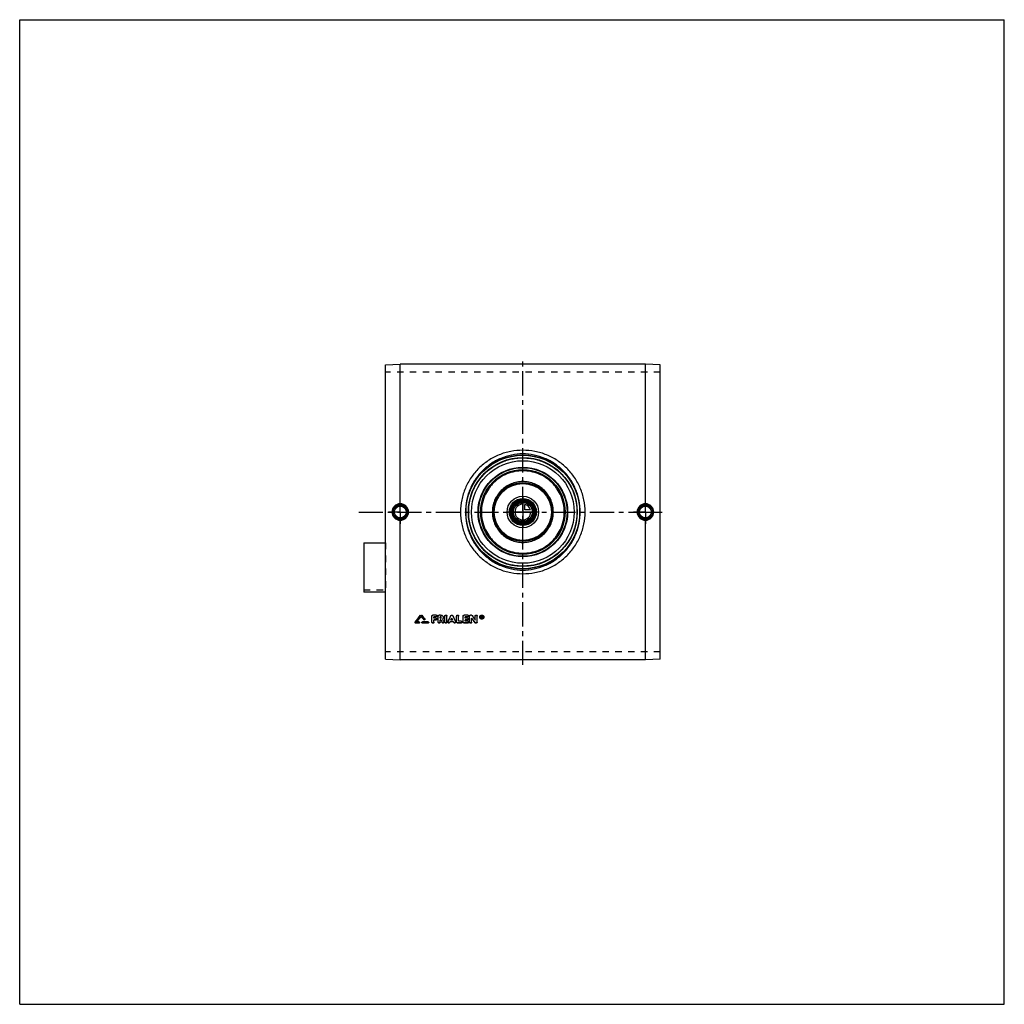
# Model space of a CAD drawing. Header units: millimetres. Extents: x 0 to 1000, y 0 to 1000.
import ezdxf

# ---------------------------------------------------------------- set-up
doc = ezdxf.new("R2010")
doc.units = ezdxf.units.MM
doc.header["$LTSCALE"] = 65.185185
doc.linetypes.add('CENTER', pattern=[0.6, 0.375, -0.075, 0.075, -0.075])
doc.linetypes.add('HIDDEN', pattern=[0.2, 0.1, -0.1])
doc.layers.get('0').update_dxf_attribs({"linetype": 'CONTINUOUS'})
for name, color, linetype in [('ACHSEN_S', 7, 'CONTINUOUS'), ('FASEN', 7, 'CONTINUOUS'), ('KOERPER', 7, 'CONTINUOUS'), ('KONST.EL_MIT_GEO', 7, 'CONTINUOUS'), ('KURVEN', 7, 'CONTINUOUS')]:
    doc.layers.add(name, color=color, linetype=linetype)

msp = doc.modelspace()

# ---------------------------------------------------------------- linework, layer by layer
at = {"color": 7, "linetype": 'Continuous'}
for p, q in [((0, 0), (0, 1000)), ((0, 1000), (1000, 1000)), ((1000, 0), (1000, 1000)), ((0, 0), (1000, 0))]:
    msp.add_line(p, q, dxfattribs=at)
at = {"layer": 'ACHSEN_S', "color": 2, "linetype": 'CENTER'}
for p, q in [((511, 344.7), (511, 655.3)), ((344.5, 500), (655.5, 500))]:
    msp.add_line(p, q, dxfattribs=at)
at = {"layer": 'FASEN', "color": 7, "linetype": 'Continuous'}
for p, q in [((371.5, 649.5), (386.5, 650.3)), ((635.5, 650.3), (386.5, 650.3)), ((650.5, 649.5), (635.5, 650.3)), ((371.5, 350.5), (371.5, 649.5)), ((650.5, 350.5), (650.5, 649.5)), ((371.5, 350.5), (386.5, 349.7)), ((650.5, 350.5), (635.5, 349.7)), ((635.5, 349.7), (386.5, 349.7))]:
    msp.add_line(p, q, dxfattribs=at)
for radius in [55, 52.1]:
    msp.add_circle((511, 500), radius, dxfattribs=at)
at = {"layer": 'KOERPER', "color": 8, "linetype": 'HIDDEN'}
for p, q in [((650.5, 642.1), (371.5, 642.1)), ((349.5, 421.1), (371.5, 421.1)), ((371.5, 418.6), (371.5, 421.1)), ((650.5, 357.9), (371.5, 357.9))]:
    msp.add_line(p, q, dxfattribs=at)
at = {"layer": 'KOERPER', "color": 2, "linetype": 'CENTER'}
for p, q in [((386.5, 500), (386.5, 512)), ((635.5, 500), (635.5, 512)), ((386.5, 500), (374.5, 500)), ((386.5, 500), (386.5, 488)), ((386.5, 500), (398.5, 500)), ((635.5, 500), (623.5, 500)), ((635.5, 500), (647.5, 500)), ((635.5, 500), (635.5, 488))]:
    msp.add_line(p, q, dxfattribs=at)
at = {"layer": 'KOERPER', "color": 7, "linetype": 'Continuous'}
msp.add_line((371.5, 418.6), (349.5, 418.6), dxfattribs=at)
msp.add_circle((511, 500), 11.7, dxfattribs=at)
at = {"layer": 'KONST.EL_MIT_GEO', "color": 7, "linetype": 'Continuous'}
for p, q in [((386.5, 508.4), (386.5, 650.3)), ((635.5, 508.4), (635.5, 650.3)), ((386.5, 349.7), (386.5, 491.6)), ((635.5, 349.7), (635.5, 491.6)), ((349.5, 468.7), (349.5, 418.6)), ((349.5, 468.7), (371.5, 468.7)), ((407.3, 395.1), (407.3, 395)), ((408.2, 395.1), (408.2, 395)), ((411.4, 391.2), (411.4, 391.1)), ((418.7, 388.1), (418.7, 394.3)), ((423, 395.3), (419.7, 395.3)), ((419.7, 395.3), (419.7, 395.2)), ((423, 395.2), (419.7, 395.2)), ((423, 393.4), (420.7, 393.4)), ((420.7, 392.1), (420.7, 393.4)), ((422.7, 392.2), (420.7, 392.2)), ((422.7, 392.1), (420.7, 392.1)), ((422.7, 390.3), (420.7, 390.3)), ((420.7, 388.1), (420.7, 390.3)), ((422.7, 392.2), (422.7, 392.1)), ((423, 395.3), (423, 395.2)), ((425, 388.1), (425, 394.3)), ((427.5, 395.3), (426, 395.3)), ((426, 395.3), (426, 395.2)), ((427.5, 395.2), (426, 395.2)), ((427.5, 393.4), (427, 393.4)), ((427, 392.1), (427, 393.4)), ((427.5, 392.2), (427, 392.2)), ((427.5, 392.1), (427, 392.1)), ((427.7, 390.3), (427, 390.3)), ((427, 388.1), (427, 390.3)), ((427.5, 395.3), (427.5, 395.2)), ((427.5, 392.2), (427.5, 392.1)), ((431.9, 388.1), (431.9, 394.3)), ((433.9, 388.1), (433.9, 394.3)), ((437.9, 394.8), (437.9, 394.7)), ((439.7, 390.3), (438, 390.3)), ((439.6, 390.4), (438.1, 390.4)), ((439.8, 394.8), (439.8, 394.7)), ((443.8, 388.1), (443.8, 394.3)), ((445.8, 389), (445.8, 394.3)), ((450.4, 388.1), (450.4, 394.3)), ((455.1, 395.3), (451.4, 395.3)), ((451.4, 395.3), (451.4, 395.2)), ((455.1, 395.2), (451.4, 395.2)), ((455.1, 393.4), (452.4, 393.4)), ((452.4, 392.1), (452.4, 393.4)), ((454.7, 392.2), (452.4, 392.2)), ((454.7, 392.1), (452.4, 392.1)), ((454.7, 390.3), (452.4, 390.3)), ((452.4, 389), (452.4, 390.3)), ((454.7, 392.2), (454.7, 392.1)), ((455.1, 395.3), (455.1, 395.2)), ((457, 388.1), (457, 394.3)), ((458.7, 395.3), (458, 395.3)), ((458, 395.3), (458, 395.2)), ((458.7, 395.2), (458, 395.2)), ((458.7, 395.3), (458.7, 395.2)), ((459, 388.1), (459, 392.1)), ((459.5, 394.9), (459.5, 394.8)), ((462.6, 390.3), (462.6, 394.3)), ((464.6, 388.1), (464.6, 394.3)), ((469.3, 394.4), (468.9, 394.4)), ((468.9, 392.2), (468.9, 394.4)), ((469.3, 394.3), (468.9, 394.3)), ((469.2, 392.2), (468.9, 392.2)), ((469.3, 394), (469.2, 394)), ((469.2, 393.4), (469.2, 394)), ((469.3, 393.5), (469.2, 393.5)), ((469.3, 393.4), (469.2, 393.4)), ((469.3, 393.1), (469.2, 393.1)), ((469.2, 392.2), (469.2, 393.1)), ((469.3, 394.4), (469.3, 394.3)), ((469.3, 393.5), (469.3, 393.4)), ((469.5, 393.6), (469.5, 393.8)), ((469.8, 392.2), (469.5, 392.2)), ((469.8, 392.3), (469.6, 393.2)), ((469.8, 393.6), (469.8, 393.8)), ((469.8, 392.3), (469.8, 392.2)), ((401.6, 388.2), (401.6, 388)), ((405.5, 387.2), (402.1, 387.2)), ((405.5, 388.2), (403.2, 388.2)), ((405.5, 388.4), (403.3, 388.4)), ((405.5, 388.4), (405.5, 388.2)), ((414.8, 388.4), (409, 388.4)), ((409, 388.4), (409, 388.2)), ((414.8, 388.2), (409, 388.2)), ((414.8, 387.2), (409, 387.2)), ((414.8, 388.4), (414.8, 388.2)), ((430.8, 388.6), (430.8, 388.5)), ((434.9, 388.6), (434.9, 388.5)), ((440.6, 388.5), (437.1, 388.5)), ((442.8, 388.6), (442.8, 388.5)), ((448.5, 387.2), (444.8, 387.2)), ((448.5, 389.1), (445.8, 389.1)), ((448.5, 389), (445.8, 389)), ((448.5, 389.1), (448.5, 389)), ((455.1, 387.2), (451.4, 387.2)), ((455.1, 389.1), (452.4, 389.1)), ((455.1, 389), (452.4, 389)), ((455.1, 389.1), (455.1, 389)), ((463.6, 387.2), (463, 387.2))]:
    msp.add_line(p, q, dxfattribs=at)
at = {"layer": 'KONST.EL_MIT_GEO', "color": 8, "linetype": 'HIDDEN'}
for p, q in [((371.5, 468.7), (371.5, 421.1)), ((407.8, 393.9), (407.8, 393.8)), ((410.5, 390.6), (410.5, 390.5)), ((411.5, 390.8), (411.5, 390.9)), ((418.7, 394.4), (418.7, 394.3)), ((423, 393.5), (420.7, 393.5)), ((420.7, 393.5), (420.7, 393.4)), ((422.7, 390.4), (420.7, 390.4)), ((420.7, 390.4), (420.7, 390.3)), ((422.7, 390.4), (422.7, 390.3)), ((423, 393.5), (423, 393.4)), ((423.7, 391.2), (423.7, 391.3)), ((424, 394.3), (424, 394.4)), ((425, 394.4), (425, 394.3)), ((427.5, 393.5), (427, 393.5)), ((427, 393.5), (427, 393.4)), ((427.7, 390.4), (427, 390.4)), ((427, 390.4), (427, 390.3)), ((427.5, 393.5), (427.5, 393.4)), ((427.7, 390.4), (427.7, 390.3)), ((428.2, 392.7), (428.2, 392.9)), ((429.5, 391.2), (429.5, 391.1)), ((429.5, 391.1), (429.5, 391.2)), ((429.5, 391.1), (429.5, 391.1)), ((430.2, 392.7), (430.2, 392.9)), ((431.9, 394.4), (431.9, 394.3)), ((433.9, 394.4), (433.9, 394.3)), ((438.1, 390.4), (438, 390.4)), ((438, 390.4), (438, 390.3)), ((438.9, 392.2), (438.9, 392)), ((439.7, 390.4), (439.6, 390.4)), ((439.7, 390.4), (439.7, 390.3)), ((443.8, 394.4), (443.8, 394.3)), ((445.8, 394.4), (445.8, 394.3)), ((450.4, 394.4), (450.4, 394.3)), ((455.1, 393.5), (452.4, 393.5)), ((452.4, 393.5), (452.4, 393.4)), ((454.7, 390.4), (452.4, 390.4)), ((452.4, 390.4), (452.4, 390.3)), ((454.7, 390.4), (454.7, 390.3)), ((455.1, 393.5), (455.1, 393.4)), ((455.7, 391.2), (455.7, 391.3)), ((456.1, 394.3), (456.1, 394.4)), ((457, 394.4), (457, 394.3)), ((459, 392.2), (459, 392.1)), ((462.6, 394.4), (462.6, 394.3)), ((464.6, 394.4), (464.6, 394.3)), ((467.2, 393.4), (467.2, 393.2)), ((467.7, 393.4), (467.7, 393.2)), ((469.2, 392.3), (468.9, 392.3)), ((469.3, 394.1), (469.2, 394.1)), ((469.2, 394.1), (469.2, 394)), ((469.3, 393.2), (469.2, 393.2)), ((469.2, 393.2), (469.2, 393.1)), ((469.3, 394.1), (469.3, 394)), ((469.3, 393.2), (469.3, 393.1)), ((469.5, 392.3), (469.3, 393.2)), ((469.5, 393.9), (469.5, 393.8)), ((469.8, 392.3), (469.5, 392.3)), ((469.5, 392.3), (469.5, 392.2)), ((469.6, 393.3), (469.6, 393.2)), ((469.6, 393.2), (469.6, 393.3)), ((469.8, 393.9), (469.8, 393.8)), ((471, 393.4), (471, 393.2)), ((471.5, 393.4), (471.5, 393.2)), ((401.5, 387.9), (401.5, 387.7)), ((405.5, 387.3), (402.1, 387.3)), ((402.1, 387.3), (402.1, 387.2)), ((403.3, 388.4), (403.2, 388.4)), ((403.2, 388.4), (403.2, 388.2)), ((405.5, 387.3), (405.5, 387.2)), ((406.1, 387.7), (406.1, 387.9)), ((408.4, 387.9), (408.4, 387.7)), ((414.8, 387.3), (409, 387.3)), ((409, 387.3), (409, 387.2)), ((414.8, 387.3), (414.8, 387.2)), ((415.4, 387.7), (415.4, 387.9)), ((429, 387.9), (429, 387.7)), ((430.9, 388.1), (430.9, 388.2)), ((434.9, 388.2), (434.9, 388.1)), ((440.6, 388.6), (437.1, 388.6)), ((437.1, 388.6), (437.1, 388.5)), ((440.6, 388.6), (440.6, 388.5)), ((442.8, 388.1), (442.8, 388.2)), ((448.5, 387.3), (444.8, 387.3)), ((444.8, 387.3), (444.8, 387.2)), ((448.5, 387.3), (448.5, 387.2)), ((449.4, 388.1), (449.4, 388.2)), ((455.1, 387.3), (451.4, 387.3)), ((451.4, 387.3), (451.4, 387.2)), ((455.1, 387.3), (455.1, 387.2)), ((456.1, 388.1), (456.1, 388.2)), ((462.1, 387.8), (462.1, 387.6)), ((463.6, 387.3), (463, 387.3)), ((463, 387.3), (463, 387.2)), ((463.6, 387.3), (463.6, 387.2))]:
    msp.add_line(p, q, dxfattribs=at)
at = {"layer": 'KONST.EL_MIT_GEO', "color": 7, "linetype": 'Continuous'}
for centre, radius in [((511, 500), 58), ((511, 500), 57.7), ((511, 500), 55.3), ((511, 500), 45.5), ((511, 500), 45), ((511, 500), 43), ((511, 500), 30), ((511, 500), 29), ((511, 500), 13.7), ((511, 500), 12.7), ((511, 500), 11.3), ((511, 500), 10.3), ((386.5, 500), 7.05), ((386.5, 500), 6.05), ((635.5, 500), 7.05), ((635.5, 500), 6.05)]:
    msp.add_circle(centre, radius, dxfattribs=at)
at = {"layer": 'KONST.EL_MIT_GEO', "color": 8, "linetype": 'HIDDEN'}
msp.add_circle((511, 500), 55, dxfattribs=at)
at = {"layer": 'KONST.EL_MIT_GEO', "color": 7, "linetype": 'Continuous'}
for centre, radius, start, end in [((386.5, 500), 7.43, 90.0285, 180.0296), ((386.5, 500), 7.43, 359.9702, 90.2674), ((635.5, 500), 7.43, 89.7326, 180.0298), ((635.5, 500), 7.43, 359.9704, 89.9715), ((386.5, 500), 7.43, 179.9704, 269.9715), ((386.5, 500), 7.43, 269.7326, 0.0298), ((635.5, 500), 7.43, 179.9702, 270.2674), ((635.5, 500), 7.43, 270.0285, 0.0296), ((-577.1, 1193.5), 1267.4, 320.55, 320.954), ((-578.5, 1193.6), 1268.6, 320.5827, 320.9867), ((-575.8, 1192.6), 1267, 320.595, 320.919), ((1395.8, 1196.3), 1272.9, 219.0815, 219.2743), ((1398.8, 1198.6), 1275.4, 219.0469, 219.2706), ((1400.2, 1198.6), 1276.6, 219.0142, 219.2379), ((1600.3, 994), 1318.9, 207.2417, 207.3681), ((1606.8, 996.2), 1323.7, 207.2056, 207.331), ((1604.3, 995.8), 1321.3, 207.2377, 207.3583), ((-787.8, 985.6), 1360.8, 333.9755, 334.265), ((-790.2, 985.9), 1363, 334.0019, 334.2911), ((1665.6, 985.6), 1360.8, 205.735, 206.0245), ((1667.9, 985.9), 1363, 205.7089, 205.9981), ((1484.2, 1096.7), 1243.9, 214.5025, 214.753), ((1495.8, 1104.1), 1255.8, 214.3872, 214.6361), ((1497.5, 1104.3), 1257.3, 214.356, 214.6048), ((469.1, 393.4), 1.35, 182.4406, 193.4186), ((469.3, 393.6), 0.278, 270.1731, 275.6599), ((469.3, 393.8), 0.212, 0.2315, 13.2605), ((469.7, 393.4), 1.35, 346.5068, 357.593)]:
    msp.add_arc(centre, radius, start, end, dxfattribs=at)
at = {"layer": 'KONST.EL_MIT_GEO', "color": 8, "linetype": 'HIDDEN'}
for centre, radius, start, end in [((-574.4, 1192.5), 1265.9, 320.5623, 320.8863), ((1394.5, 1196.2), 1271.7, 219.1142, 219.307), ((1598.2, 993.8), 1316.8, 207.2689, 207.3954), ((427.7, 392.9), 0.585, 354.3711, 0.005), ((1482.5, 1096.6), 1242.5, 214.5337, 214.7843), ((469.1, 393.4), 1.41, 179.9935, 182.4328), ((469.3, 393.7), 0.21, 353.5213, 0.0415), ((469.6, 393.4), 1.41, 357.5966, 0.0065)]:
    msp.add_arc(centre, radius, start, end, dxfattribs=at)
at = {"layer": 'KONST.EL_MIT_GEO', "color": 7, "linetype": 'Continuous'}
for centre, start_param in [((469.5, 500), -4.30185), ((469.8, 500), -4.30227)]:
    msp.add_ellipse(centre, major_axis=(-52.2, 257.3), ratio=0.08924, start_param=start_param, end_param=-4.2981, dxfattribs=at)
for points, knots in [([(574.3, 500), (574.3, 504.1), (573.6, 510.3), (571.6, 518.4), (568.8, 526.1), (563.8, 535.2), (557.2, 543.2), (551.1, 548.6), (544.5, 553.5), (535.3, 558.4), (523.4, 561.9), (511, 563.1), (498.6, 561.9), (486.7, 558.4), (477.5, 553.5), (470.9, 548.6), (464.8, 543.2), (458.2, 535.2), (453.2, 526.1), (450.4, 518.4), (448.4, 510.3), (447.7, 504.1), (447.7, 500)], [0, 0, 0, 0, 0.06269, 0.09404, 0.12534, 0.18773, 0.25, 0.28116, 0.31234, 0.37474, 0.4373, 0.5, 0.5627, 0.62526, 0.68766, 0.71884, 0.75, 0.81227, 0.87466, 0.90596, 0.93731, 1, 1, 1, 1]), ([(569.3, 500), (569.3, 503.8), (568.7, 509.6), (566.9, 517.1), (564.3, 524.4), (559.8, 532.9), (553.8, 540.4), (548.2, 545.5), (542.1, 550.2), (533.6, 554.8), (522.5, 558.2), (511, 559.4), (499.5, 558.2), (488.4, 554.8), (479.9, 550.2), (473.8, 545.5), (468.2, 540.4), (462.2, 532.9), (457.7, 524.4), (455.1, 517.1), (453.3, 509.6), (452.7, 503.8), (452.7, 500)], [0, 0, 0, 0, 0.06274, 0.0941, 0.12541, 0.1878, 0.25003, 0.28117, 0.31233, 0.37469, 0.43727, 0.5, 0.56273, 0.62531, 0.68767, 0.71883, 0.74997, 0.8122, 0.87459, 0.9059, 0.93726, 1, 1, 1, 1]), ([(511, 541.8), (508.3, 541.8), (504.1, 541.4), (498.8, 540.1), (493.6, 538.3), (487.5, 535), (482.2, 530.7), (478.5, 526.6), (475.2, 522.2), (472, 516.2), (469.5, 508.2), (468.7, 500), (469.5, 491.8), (472, 483.8), (475.2, 477.8), (478.5, 473.4), (482.2, 469.3), (487.5, 465), (493.6, 461.7), (498.8, 459.9), (504.1, 458.6), (508.3, 458.2), (511, 458.2)], [0, 0, 0, 0, 0.06258, 0.09388, 0.12517, 0.18761, 0.25, 0.28123, 0.31246, 0.3749, 0.43742, 0.5, 0.56258, 0.6251, 0.68754, 0.71877, 0.75, 0.81239, 0.87483, 0.90612, 0.93742, 1, 1, 1, 1]), ([(511, 458.2), (513.7, 458.2), (517.9, 458.6), (523.2, 459.9), (528.4, 461.7), (534.5, 465), (539.8, 469.3), (543.5, 473.4), (546.8, 477.8), (550, 483.8), (552.5, 491.8), (553.3, 500), (552.5, 508.2), (550, 516.2), (546.8, 522.2), (543.5, 526.6), (539.8, 530.7), (534.5, 535), (528.4, 538.3), (523.2, 540.1), (517.9, 541.4), (513.7, 541.8), (511, 541.8)], [0, 0, 0, 0, 0.06258, 0.09388, 0.12517, 0.18761, 0.25, 0.28123, 0.31246, 0.3749, 0.43742, 0.5, 0.56258, 0.6251, 0.68754, 0.71877, 0.75, 0.81239, 0.87483, 0.90612, 0.93742, 1, 1, 1, 1]), ([(542, 500), (542, 502), (541.6, 506.1), (539.8, 511.9), (536.9, 517.3), (533, 522), (528.3, 525.9), (522.9, 528.7), (517.1, 530.5), (511, 531.1), (504.9, 530.5), (499.1, 528.7), (493.7, 525.9), (489, 522), (485.1, 517.3), (482.2, 511.9), (480.4, 506.1), (480, 502), (480, 500)], [0, 0, 0, 0, 0.06255, 0.12507, 0.18755, 0.25, 0.31245, 0.37493, 0.43745, 0.5, 0.56255, 0.62507, 0.68755, 0.75, 0.81245, 0.87493, 0.93745, 1, 1, 1, 1]), ([(386.5, 508.4), (385.4, 508.4), (383.2, 507.9), (380.4, 506.1), (378.6, 503.3), (378.1, 501.1), (378.1, 500)], [0, 0, 0, 0, 0.24958, 0.49951, 0.74969, 1, 1, 1, 1]), ([(378.1, 500), (378.1, 498.9), (378.6, 496.7), (380.4, 493.9), (383.2, 492.1), (385.4, 491.6), (386.5, 491.6)], [0, 0, 0, 0, 0.25031, 0.50049, 0.75042, 1, 1, 1, 1]), ([(386.5, 508.4), (386.5, 508.3), (386.5, 508.1), (386.5, 507.9), (386.5, 507.7), (386.5, 507.6), (386.5, 507.5), (386.5, 507.5), (386.5, 507.4), (386.5, 507.4)], [0, 0, 0, 0, 0.37258, 0.54099, 0.68969, 0.81355, 0.90838, 0.97109, 1, 1, 1, 1]), ([(394.9, 500), (394.9, 501.1), (394.5, 503.3), (392.6, 506.1), (389.8, 508), (387.6, 508.4), (386.5, 508.4)], [0, 0, 0, 0, 0.25, 0.49998, 0.74998, 1, 1, 1, 1]), ([(386.5, 491.6), (387.6, 491.6), (389.8, 492), (392.6, 493.9), (394.5, 496.7), (394.9, 498.9), (394.9, 500)], [0, 0, 0, 0, 0.25002, 0.50002, 0.75, 1, 1, 1, 1]), ([(447.7, 500), (447.7, 495.9), (448.4, 489.7), (450.4, 481.6), (453.2, 473.9), (458.2, 464.8), (464.8, 456.8), (470.9, 451.4), (477.5, 446.5), (486.7, 441.6), (498.6, 438.1), (511, 436.9), (523.4, 438.1), (535.3, 441.6), (544.5, 446.5), (551.1, 451.4), (557.2, 456.8), (563.8, 464.8), (568.8, 473.9), (571.6, 481.6), (573.6, 489.7), (574.3, 495.9), (574.3, 500)], [0, 0, 0, 0, 0.06269, 0.09404, 0.12534, 0.18773, 0.25, 0.28116, 0.31234, 0.37474, 0.4373, 0.5, 0.5627, 0.62526, 0.68766, 0.71884, 0.75, 0.81227, 0.87466, 0.90596, 0.93731, 1, 1, 1, 1]), ([(452.7, 500), (452.7, 496.2), (453.3, 490.4), (455.1, 482.9), (457.7, 475.6), (462.2, 467.1), (468.2, 459.6), (473.8, 454.5), (479.9, 449.8), (488.4, 445.2), (499.5, 441.8), (511, 440.6), (522.5, 441.8), (533.6, 445.2), (542.1, 449.8), (548.2, 454.5), (553.8, 459.6), (559.8, 467.1), (564.3, 475.6), (566.9, 482.9), (568.7, 490.4), (569.3, 496.2), (569.3, 500)], [0, 0, 0, 0, 0.06274, 0.0941, 0.12541, 0.1878, 0.25003, 0.28117, 0.31233, 0.37469, 0.43727, 0.5, 0.56273, 0.62531, 0.68767, 0.71883, 0.74997, 0.8122, 0.87459, 0.9059, 0.93726, 1, 1, 1, 1]), ([(480, 500), (480, 498), (480.4, 493.9), (482.2, 488.1), (485.1, 482.7), (489, 478), (493.7, 474.1), (499.1, 471.3), (504.9, 469.5), (511, 468.9), (517.1, 469.5), (522.9, 471.3), (528.3, 474.1), (533, 478), (536.9, 482.7), (539.8, 488.1), (541.6, 493.9), (542, 498), (542, 500)], [0, 0, 0, 0, 0.06255, 0.12507, 0.18755, 0.25, 0.31245, 0.37493, 0.43745, 0.5, 0.56255, 0.62507, 0.68755, 0.75, 0.81245, 0.87493, 0.93745, 1, 1, 1, 1]), ([(635.5, 508.4), (634.4, 508.4), (632.2, 508), (629.4, 506.1), (627.5, 503.3), (627.1, 501.1), (627.1, 500)], [0, 0, 0, 0, 0.25002, 0.50002, 0.75, 1, 1, 1, 1]), ([(627.1, 500), (627.1, 498.9), (627.5, 496.7), (629.4, 493.9), (632.2, 492), (634.4, 491.6), (635.5, 491.6)], [0, 0, 0, 0, 0.25, 0.49998, 0.74998, 1, 1, 1, 1]), ([(635.5, 508.4), (635.5, 508.3), (635.5, 508.1), (635.5, 507.9), (635.5, 507.7), (635.5, 507.6), (635.5, 507.5), (635.5, 507.5), (635.5, 507.4), (635.5, 507.4)], [0, 0, 0, 0, 0.37257, 0.54098, 0.68969, 0.81355, 0.90838, 0.97108, 1, 1, 1, 1]), ([(643.9, 500), (643.9, 501.1), (643.4, 503.3), (641.6, 506.1), (638.8, 507.9), (636.6, 508.4), (635.5, 508.4)], [0, 0, 0, 0, 0.25031, 0.50049, 0.75042, 1, 1, 1, 1]), ([(635.5, 491.6), (636.6, 491.6), (638.8, 492.1), (641.6, 493.9), (643.4, 496.7), (643.9, 498.9), (643.9, 500)], [0, 0, 0, 0, 0.24958, 0.49951, 0.74969, 1, 1, 1, 1]), ([(386.5, 491.6), (386.5, 491.7), (386.5, 491.9), (386.5, 492.1), (386.5, 492.3), (386.5, 492.4), (386.5, 492.5), (386.5, 492.5), (386.5, 492.6), (386.5, 492.6)], [0, 0, 0, 0, 0.37258, 0.54099, 0.6897, 0.81355, 0.90838, 0.97109, 1, 1, 1, 1]), ([(635.5, 491.6), (635.5, 491.7), (635.5, 491.9), (635.5, 492.1), (635.5, 492.3), (635.5, 492.4), (635.5, 492.5), (635.5, 492.5), (635.5, 492.6), (635.5, 492.6)], [0, 0, 0, 0, 0.37257, 0.54098, 0.68968, 0.81354, 0.90838, 0.97108, 1, 1, 1, 1]), ([(407.3, 395.1), (407.4, 395.2), (407.8, 395.4), (408.1, 395.2), (408.2, 395.1)], [0, 0, 0, 0, 0.49958, 1, 1, 1, 1]), ([(407.3, 395), (407.4, 395.1), (407.8, 395.3), (408.1, 395.1), (408.2, 395)], [0, 0, 0, 0, 0.50001, 1, 1, 1, 1]), ([(411.5, 390.8), (411.5, 390.7), (411.4, 390.5), (411.3, 390.4), (411.1, 390.3), (410.7, 390.3), (410.5, 390.4), (410.5, 390.5)], [0, 0, 0, 0, 0.23682, 0.36176, 0.4903, 0.74921, 1, 1, 1, 1]), ([(411.4, 391.2), (411.4, 391.2), (411.5, 391.1), (411.5, 391), (411.5, 390.9)], [0, 0, 0, 0, 0.26311, 1, 1, 1, 1]), ([(411.4, 391.1), (411.4, 391.1), (411.5, 391), (411.5, 390.9), (411.5, 390.8)], [0, 0, 0, 0, 0.25589, 1, 1, 1, 1]), ([(418.7, 394.4), (418.7, 394.5), (418.8, 394.8), (419, 395.1), (419.4, 395.3), (419.6, 395.3), (419.7, 395.3)], [0, 0, 0, 0, 0.23958, 0.48575, 0.73945, 1, 1, 1, 1]), ([(418.7, 394.3), (418.7, 394.4), (418.8, 394.6), (419, 394.9), (419.4, 395.1), (419.6, 395.2), (419.7, 395.2)], [0, 0, 0, 0, 0.23928, 0.48501, 0.7395, 1, 1, 1, 1]), ([(422.7, 392.2), (422.8, 392.2), (423.1, 392.2), (423.4, 392), (423.6, 391.7), (423.7, 391.4), (423.7, 391.3)], [0, 0, 0, 0, 0.26452, 0.51538, 0.76349, 1, 1, 1, 1]), ([(422.7, 392.1), (422.8, 392.1), (423.1, 392.1), (423.4, 391.9), (423.6, 391.6), (423.7, 391.3), (423.7, 391.2)], [0, 0, 0, 0, 0.26118, 0.51597, 0.76145, 1, 1, 1, 1]), ([(423.7, 391.2), (423.7, 391.1), (423.6, 390.8), (423.4, 390.5), (423.1, 390.4), (422.8, 390.3), (422.7, 390.3)], [0, 0, 0, 0, 0.23856, 0.4839, 0.73867, 1, 1, 1, 1]), ([(423, 395.3), (423.2, 395.3), (423.4, 395.3), (423.8, 395.1), (424, 394.8), (424, 394.5), (424, 394.4)], [0, 0, 0, 0, 0.26379, 0.51435, 0.76275, 1, 1, 1, 1]), ([(423, 395.2), (423.2, 395.2), (423.4, 395.1), (423.8, 394.9), (424, 394.6), (424, 394.4), (424, 394.3)], [0, 0, 0, 0, 0.2605, 0.51499, 0.76074, 1, 1, 1, 1]), ([(424, 394.3), (424, 394.2), (424, 393.9), (423.8, 393.6), (423.4, 393.4), (423.2, 393.4), (423, 393.4)], [0, 0, 0, 0, 0.23927, 0.48489, 0.73935, 1, 1, 1, 1]), ([(425, 394.4), (425, 394.5), (425.1, 394.8), (425.3, 395.1), (425.6, 395.3), (425.9, 395.3), (426, 395.3)], [0, 0, 0, 0, 0.23958, 0.48575, 0.73945, 1, 1, 1, 1]), ([(425, 394.3), (425, 394.4), (425.1, 394.6), (425.3, 394.9), (425.6, 395.1), (425.9, 395.2), (426, 395.2)], [0, 0, 0, 0, 0.23928, 0.48501, 0.7395, 1, 1, 1, 1]), ([(427.5, 395.3), (427.9, 395.3), (428.6, 395.2), (429.5, 394.7), (430.1, 393.8), (430.2, 393.2), (430.2, 392.9)], [0, 0, 0, 0, 0.26108, 0.51462, 0.76049, 1, 1, 1, 1]), ([(427.5, 395.2), (427.9, 395.2), (428.6, 395.1), (429.5, 394.5), (430.1, 393.7), (430.2, 393.1), (430.2, 392.7)], [0, 0, 0, 0, 0.2607, 0.51537, 0.7611, 1, 1, 1, 1]), ([(428.2, 392.7), (428.2, 392.8), (428.2, 393), (428, 393.3), (427.7, 393.4), (427.5, 393.4)], [0, 0, 0, 0, 0.241, 0.48873, 1, 1, 1, 1]), ([(427.5, 392.2), (427.7, 392.2), (428, 392.3), (428.2, 392.6), (428.2, 392.7), (428.2, 392.8)], [0, 0, 0, 0, 0.51038, 0.75812, 1, 1, 1, 1]), ([(427.5, 392.1), (427.7, 392.1), (428, 392.2), (428.2, 392.5), (428.2, 392.7), (428.2, 392.7)], [0, 0, 0, 0, 0.51136, 0.759, 1, 1, 1, 1]), ([(430.2, 392.7), (430.2, 392.4), (430.1, 391.8), (429.7, 391.3), (429.5, 391.1)], [0, 0, 0, 0, 0.49363, 1, 1, 1, 1]), ([(431.9, 394.4), (431.9, 394.5), (431.9, 394.8), (432.2, 395.2), (432.9, 395.4), (433.5, 395.2), (433.8, 394.8), (433.9, 394.5), (433.9, 394.4)], [0, 0, 0, 0, 0.12228, 0.24434, 0.49992, 0.75548, 0.87829, 1, 1, 1, 1]), ([(431.9, 394.3), (431.9, 394.4), (431.9, 394.6), (432.2, 395), (432.9, 395.3), (433.5, 395), (433.8, 394.6), (433.9, 394.4), (433.9, 394.3)], [0, 0, 0, 0, 0.12068, 0.24462, 0.5, 0.75537, 0.87932, 1, 1, 1, 1]), ([(437.9, 394.8), (438, 394.9), (438.3, 395.2), (438.9, 395.4), (439.4, 395.2), (439.7, 394.9), (439.8, 394.8)], [0, 0, 0, 0, 0.24588, 0.5007, 0.75409, 1, 1, 1, 1]), ([(437.9, 394.7), (438, 394.8), (438.3, 395.1), (438.9, 395.2), (439.4, 395.1), (439.7, 394.8), (439.8, 394.7)], [0, 0, 0, 0, 0.24446, 0.49999, 0.75553, 1, 1, 1, 1]), ([(443.8, 394.4), (443.8, 394.5), (443.9, 394.8), (444.2, 395.2), (444.8, 395.4), (445.5, 395.2), (445.8, 394.8), (445.8, 394.5), (445.8, 394.4)], [0, 0, 0, 0, 0.12228, 0.24434, 0.49992, 0.75548, 0.87829, 1, 1, 1, 1]), ([(443.8, 394.3), (443.8, 394.4), (443.9, 394.6), (444.2, 395), (444.8, 395.3), (445.5, 395), (445.8, 394.6), (445.8, 394.4), (445.8, 394.3)], [0, 0, 0, 0, 0.12068, 0.24462, 0.5, 0.75537, 0.87932, 1, 1, 1, 1]), ([(450.4, 394.4), (450.4, 394.5), (450.5, 394.8), (450.7, 395.1), (451, 395.3), (451.3, 395.3), (451.4, 395.3)], [0, 0, 0, 0, 0.23958, 0.48575, 0.73945, 1, 1, 1, 1]), ([(450.4, 394.3), (450.4, 394.4), (450.5, 394.6), (450.7, 394.9), (451, 395.1), (451.3, 395.2), (451.4, 395.2)], [0, 0, 0, 0, 0.23928, 0.48501, 0.7395, 1, 1, 1, 1]), ([(454.7, 392.2), (454.9, 392.2), (455.1, 392.2), (455.4, 392), (455.7, 391.7), (455.7, 391.4), (455.7, 391.3)], [0, 0, 0, 0, 0.26452, 0.51538, 0.76349, 1, 1, 1, 1]), ([(454.7, 392.1), (454.9, 392.1), (455.1, 392.1), (455.4, 391.9), (455.7, 391.6), (455.7, 391.3), (455.7, 391.2)], [0, 0, 0, 0, 0.26118, 0.51597, 0.76145, 1, 1, 1, 1]), ([(455.7, 391.2), (455.7, 391.1), (455.7, 390.8), (455.4, 390.5), (455.1, 390.4), (454.9, 390.3), (454.7, 390.3)], [0, 0, 0, 0, 0.23856, 0.4839, 0.73867, 1, 1, 1, 1]), ([(455.1, 395.3), (455.2, 395.3), (455.4, 395.3), (455.8, 395.1), (456, 394.8), (456.1, 394.5), (456.1, 394.4)], [0, 0, 0, 0, 0.26379, 0.51435, 0.76275, 1, 1, 1, 1]), ([(455.1, 395.2), (455.2, 395.2), (455.4, 395.1), (455.8, 394.9), (456, 394.6), (456.1, 394.4), (456.1, 394.3)], [0, 0, 0, 0, 0.2605, 0.51499, 0.76074, 1, 1, 1, 1]), ([(456.1, 394.3), (456.1, 394.2), (456, 393.9), (455.8, 393.6), (455.4, 393.4), (455.2, 393.4), (455.1, 393.4)], [0, 0, 0, 0, 0.23927, 0.48489, 0.73935, 1, 1, 1, 1]), ([(457, 394.4), (457, 394.5), (457.1, 394.8), (457.3, 395.1), (457.6, 395.3), (457.9, 395.3), (458, 395.3)], [0, 0, 0, 0, 0.23958, 0.48575, 0.73945, 1, 1, 1, 1]), ([(457, 394.3), (457, 394.4), (457.1, 394.6), (457.3, 394.9), (457.6, 395.1), (457.9, 395.2), (458, 395.2)], [0, 0, 0, 0, 0.23928, 0.48501, 0.7395, 1, 1, 1, 1]), ([(458.7, 395.3), (458.9, 395.3), (459.2, 395.2), (459.4, 395), (459.5, 394.9)], [0, 0, 0, 0, 0.50893, 1, 1, 1, 1]), ([(458.7, 395.2), (458.9, 395.2), (459.2, 395.1), (459.4, 394.9), (459.5, 394.8)], [0, 0, 0, 0, 0.50899, 1, 1, 1, 1]), ([(462.6, 394.4), (462.6, 394.5), (462.7, 394.8), (463, 395.2), (463.6, 395.4), (464.3, 395.2), (464.6, 394.8), (464.6, 394.5), (464.6, 394.4)], [0, 0, 0, 0, 0.12228, 0.24434, 0.49992, 0.75548, 0.87829, 1, 1, 1, 1]), ([(462.6, 394.3), (462.6, 394.4), (462.7, 394.6), (463, 395), (463.6, 395.3), (464.3, 395), (464.6, 394.6), (464.6, 394.4), (464.6, 394.3)], [0, 0, 0, 0, 0.12068, 0.24462, 0.5, 0.75537, 0.87932, 1, 1, 1, 1]), ([(467.2, 393.4), (467.2, 393.6), (467.3, 394.1), (467.8, 394.8), (468.5, 395.2), (469.4, 395.4), (470.2, 395.2), (470.9, 394.8), (471.4, 394.1), (471.5, 393.6), (471.5, 393.4)], [0, 0, 0, 0, 0.1203, 0.24233, 0.37004, 0.49997, 0.63027, 0.75765, 0.88007, 1, 1, 1, 1]), ([(467.2, 393.2), (467.2, 393.5), (467.3, 394), (467.8, 394.7), (468.5, 395.1), (469.4, 395.2), (470.2, 395.1), (470.9, 394.7), (471.4, 394), (471.5, 393.5), (471.5, 393.2)], [0, 0, 0, 0, 0.1195, 0.24237, 0.36968, 0.5, 0.63032, 0.75763, 0.8805, 1, 1, 1, 1]), ([(471.5, 393.2), (471.5, 393), (471.4, 392.5), (470.9, 391.8), (470.2, 391.4), (469.4, 391.2), (468.5, 391.4), (467.8, 391.8), (467.3, 392.5), (467.2, 393), (467.2, 393.2)], [0, 0, 0, 0, 0.11951, 0.24223, 0.36951, 0.5, 0.63048, 0.75777, 0.88049, 1, 1, 1, 1]), ([(471, 393.2), (471, 393.4), (470.9, 393.8), (470.5, 394.3), (470, 394.7), (469.4, 394.8), (468.7, 394.7), (468.2, 394.3), (467.8, 393.8), (467.7, 393.4), (467.7, 393.2)], [0, 0, 0, 0, 0.1195, 0.24235, 0.36966, 0.50001, 0.63035, 0.75766, 0.8805, 1, 1, 1, 1]), ([(467.7, 393.2), (467.7, 393), (467.8, 392.6), (468.2, 392.1), (468.7, 391.8), (469.4, 391.7), (470, 391.8), (470.5, 392.1), (470.9, 392.6), (471, 393), (471, 393.2)], [0, 0, 0, 0, 0.11951, 0.24224, 0.36954, 0.50001, 0.63047, 0.75776, 0.88049, 1, 1, 1, 1]), ([(467.7, 393), (467.8, 392.9), (467.9, 392.5), (468.4, 392), (469.4, 391.7), (470.3, 392), (470.8, 392.5), (470.9, 392.9), (471, 393)], [0, 0, 0, 0, 0.12179, 0.24435, 0.50037, 0.75597, 0.87861, 1, 1, 1, 1]), ([(469.3, 394.4), (469.4, 394.4), (469.6, 394.3), (469.8, 394.1), (469.8, 394), (469.8, 393.9)], [0, 0, 0, 0, 0.51027, 0.75771, 1, 1, 1, 1]), ([(469.3, 394.3), (469.4, 394.3), (469.6, 394.2), (469.8, 394), (469.8, 393.8), (469.8, 393.8)], [0, 0, 0, 0, 0.51093, 0.75875, 1, 1, 1, 1]), ([(469.5, 393.8), (469.5, 393.9), (469.4, 394), (469.3, 394), (469.3, 394)], [0, 0, 0, 0, 0.48602, 1, 1, 1, 1]), ([(469.3, 393.4), (469.4, 393.4), (469.5, 393.4), (469.5, 393.5), (469.5, 393.6)], [0, 0, 0, 0, 0.51574, 1, 1, 1, 1]), ([(469.3, 393.5), (469.3, 393.5), (469.3, 393.5), (469.4, 393.5), (469.4, 393.5)], [0, 0, 0, 0, 0.26005, 1, 1, 1, 1]), ([(469.4, 393.5), (469.4, 393.5), (469.5, 393.6), (469.5, 393.6), (469.5, 393.7)], [0, 0, 0, 0, 0.26099, 1, 1, 1, 1]), ([(469.8, 393.6), (469.8, 393.5), (469.8, 393.3), (469.7, 393.2), (469.6, 393.2)], [0, 0, 0, 0, 0.49085, 1, 1, 1, 1]), ([(401.5, 387.9), (401.5, 387.9), (401.5, 388), (401.6, 388.1), (401.6, 388.2)], [0, 0, 0, 0, 0.24309, 1, 1, 1, 1]), ([(401.5, 387.7), (401.5, 387.8), (401.5, 387.9), (401.6, 388), (401.6, 388)], [0, 0, 0, 0, 0.74376, 1, 1, 1, 1]), ([(402.1, 387.2), (401.9, 387.2), (401.7, 387.3), (401.5, 387.5), (401.5, 387.7), (401.5, 387.7)], [0, 0, 0, 0, 0.51309, 0.76024, 1, 1, 1, 1]), ([(405.5, 388.4), (405.7, 388.4), (405.9, 388.3), (406.1, 388.1), (406.1, 387.9), (406.1, 387.9)], [0, 0, 0, 0, 0.51145, 0.76244, 1, 1, 1, 1]), ([(405.5, 388.2), (405.7, 388.2), (405.9, 388.2), (406.1, 387.9), (406.1, 387.8), (406.1, 387.7)], [0, 0, 0, 0, 0.51296, 0.76023, 1, 1, 1, 1]), ([(406.1, 387.7), (406.1, 387.7), (406.1, 387.5), (405.9, 387.3), (405.7, 387.2), (405.5, 387.2)], [0, 0, 0, 0, 0.2398, 0.48698, 1, 1, 1, 1]), ([(408.4, 387.9), (408.4, 387.9), (408.5, 388.1), (408.6, 388.3), (408.9, 388.4), (409, 388.4)], [0, 0, 0, 0, 0.2391, 0.48819, 1, 1, 1, 1]), ([(408.4, 387.7), (408.4, 387.8), (408.5, 387.9), (408.6, 388.2), (408.9, 388.2), (409, 388.2)], [0, 0, 0, 0, 0.2398, 0.48707, 1, 1, 1, 1]), ([(409, 387.2), (408.9, 387.2), (408.6, 387.3), (408.5, 387.5), (408.4, 387.7), (408.4, 387.7)], [0, 0, 0, 0, 0.51305, 0.76022, 1, 1, 1, 1]), ([(414.8, 388.4), (414.9, 388.4), (415.2, 388.3), (415.3, 388.1), (415.4, 387.9), (415.4, 387.9)], [0, 0, 0, 0, 0.51145, 0.76244, 1, 1, 1, 1]), ([(414.8, 388.2), (414.9, 388.2), (415.2, 388.2), (415.3, 387.9), (415.4, 387.8), (415.4, 387.7)], [0, 0, 0, 0, 0.51296, 0.76023, 1, 1, 1, 1]), ([(415.4, 387.7), (415.4, 387.7), (415.3, 387.5), (415.2, 387.3), (414.9, 387.2), (414.8, 387.2)], [0, 0, 0, 0, 0.2398, 0.48698, 1, 1, 1, 1]), ([(420.7, 388.1), (420.7, 388), (420.7, 387.7), (420.4, 387.3), (419.7, 387.1), (419.1, 387.3), (418.8, 387.7), (418.7, 388), (418.7, 388.1)], [0, 0, 0, 0, 0.11993, 0.2435, 0.5, 0.7565, 0.88007, 1, 1, 1, 1]), ([(427, 388.1), (427, 388), (426.9, 387.7), (426.6, 387.3), (426, 387.1), (425.4, 387.3), (425.1, 387.7), (425, 388), (425, 388.1)], [0, 0, 0, 0, 0.11993, 0.2435, 0.5, 0.7565, 0.88007, 1, 1, 1, 1]), ([(430.9, 388.1), (430.9, 388), (430.9, 387.8), (430.6, 387.4), (430.1, 387.2), (429.5, 387.2), (429.1, 387.5), (429, 387.7)], [0, 0, 0, 0, 0.11904, 0.24089, 0.49371, 0.75319, 1, 1, 1, 1]), ([(430.8, 388.6), (430.8, 388.6), (430.9, 388.5), (430.9, 388.3), (430.9, 388.2)], [0, 0, 0, 0, 0.25613, 1, 1, 1, 1]), ([(433.9, 388.1), (433.9, 388), (433.8, 387.7), (433.5, 387.3), (432.9, 387.1), (432.2, 387.3), (431.9, 387.7), (431.9, 388), (431.9, 388.1)], [0, 0, 0, 0, 0.11993, 0.2435, 0.5, 0.7565, 0.88007, 1, 1, 1, 1]), ([(434.9, 388.2), (434.9, 388.3), (434.9, 388.4), (434.9, 388.6), (434.9, 388.6)], [0, 0, 0, 0, 0.74627, 1, 1, 1, 1]), ([(436.8, 387.7), (436.7, 387.5), (436.3, 387.2), (435.6, 387.2), (435.1, 387.4), (434.9, 387.8), (434.9, 388), (434.9, 388.1)], [0, 0, 0, 0, 0.24646, 0.50593, 0.75897, 0.8809, 1, 1, 1, 1]), ([(442.8, 388.1), (442.8, 388), (442.8, 387.8), (442.6, 387.4), (442.1, 387.2), (441.4, 387.2), (441, 387.5), (440.9, 387.7)], [0, 0, 0, 0, 0.1191, 0.24104, 0.49409, 0.75357, 1, 1, 1, 1]), ([(442.8, 388.6), (442.8, 388.6), (442.8, 388.4), (442.8, 388.3), (442.8, 388.2)], [0, 0, 0, 0, 0.25585, 1, 1, 1, 1]), ([(444.8, 387.2), (444.7, 387.2), (444.4, 387.3), (444.1, 387.4), (443.9, 387.7), (443.8, 388), (443.8, 388.1)], [0, 0, 0, 0, 0.26207, 0.51716, 0.76219, 1, 1, 1, 1]), ([(448.5, 389.1), (448.6, 389.1), (448.8, 389.1), (449.2, 388.9), (449.4, 388.6), (449.4, 388.3), (449.4, 388.2)], [0, 0, 0, 0, 0.26527, 0.51644, 0.76425, 1, 1, 1, 1]), ([(448.5, 389), (448.6, 389), (448.8, 388.9), (449.2, 388.8), (449.4, 388.5), (449.4, 388.2), (449.4, 388.1)], [0, 0, 0, 0, 0.26189, 0.517, 0.76219, 1, 1, 1, 1]), ([(449.4, 388.1), (449.4, 388), (449.4, 387.7), (449.2, 387.4), (448.8, 387.3), (448.6, 387.2), (448.5, 387.2)], [0, 0, 0, 0, 0.23782, 0.48287, 0.73795, 1, 1, 1, 1]), ([(451.4, 387.2), (451.3, 387.2), (451, 387.3), (450.7, 387.4), (450.5, 387.7), (450.4, 388), (450.4, 388.1)], [0, 0, 0, 0, 0.26207, 0.51716, 0.76219, 1, 1, 1, 1]), ([(455.1, 389.1), (455.2, 389.1), (455.4, 389.1), (455.8, 388.9), (456, 388.6), (456.1, 388.3), (456.1, 388.2)], [0, 0, 0, 0, 0.26527, 0.51644, 0.76425, 1, 1, 1, 1]), ([(455.1, 389), (455.2, 389), (455.4, 388.9), (455.8, 388.8), (456, 388.5), (456.1, 388.2), (456.1, 388.1)], [0, 0, 0, 0, 0.26189, 0.517, 0.76219, 1, 1, 1, 1]), ([(456.1, 388.1), (456.1, 388), (456, 387.7), (455.8, 387.4), (455.4, 387.3), (455.2, 387.2), (455.1, 387.2)], [0, 0, 0, 0, 0.23782, 0.48287, 0.73795, 1, 1, 1, 1]), ([(459, 388.1), (459, 388), (459, 387.7), (458.7, 387.3), (458, 387.1), (457.4, 387.3), (457.1, 387.7), (457, 388), (457, 388.1)], [0, 0, 0, 0, 0.11993, 0.2435, 0.5, 0.7565, 0.88007, 1, 1, 1, 1]), ([(463, 387.2), (462.8, 387.2), (462.5, 387.3), (462.2, 387.5), (462.1, 387.6)], [0, 0, 0, 0, 0.51037, 1, 1, 1, 1]), ([(464.6, 388.1), (464.6, 388), (464.6, 387.7), (464.3, 387.4), (464, 387.3), (463.7, 387.2), (463.6, 387.2)], [0, 0, 0, 0, 0.23783, 0.48287, 0.73795, 1, 1, 1, 1])]:
    msp.add_open_spline(points, degree=3, knots=knots, dxfattribs=at)
at = {"layer": 'KONST.EL_MIT_GEO', "color": 8, "linetype": 'HIDDEN'}
for points, knots in [([(411.5, 390.9), (411.5, 390.8), (411.4, 390.6), (411.1, 390.4), (410.7, 390.4), (410.5, 390.5), (410.5, 390.6)], [0, 0, 0, 0, 0.23883, 0.48737, 0.74702, 1, 1, 1, 1]), ([(423.7, 391.3), (423.7, 391.2), (423.6, 391), (423.4, 390.7), (423.1, 390.5), (422.8, 390.4), (422.7, 390.4)], [0, 0, 0, 0, 0.23855, 0.48428, 0.73664, 1, 1, 1, 1]), ([(424, 394.4), (424, 394.3), (424, 394), (423.8, 393.8), (423.4, 393.6), (423.2, 393.5), (423, 393.5)], [0, 0, 0, 0, 0.23929, 0.48532, 0.73738, 1, 1, 1, 1]), ([(428.2, 392.9), (428.2, 393), (428.2, 393.1), (428, 393.4), (427.7, 393.5), (427.5, 393.5)], [0, 0, 0, 0, 0.239, 0.48993, 1, 1, 1, 1]), ([(430.2, 392.9), (430.2, 392.6), (430.1, 391.9), (429.7, 391.4), (429.5, 391.2)], [0, 0, 0, 0, 0.49208, 1, 1, 1, 1]), ([(455.7, 391.3), (455.7, 391.2), (455.7, 391), (455.4, 390.7), (455.1, 390.5), (454.9, 390.4), (454.7, 390.4)], [0, 0, 0, 0, 0.23855, 0.48428, 0.73664, 1, 1, 1, 1]), ([(456.1, 394.4), (456.1, 394.3), (456, 394), (455.8, 393.8), (455.4, 393.6), (455.2, 393.5), (455.1, 393.5)], [0, 0, 0, 0, 0.23929, 0.48532, 0.73738, 1, 1, 1, 1]), ([(471.5, 393.4), (471.5, 393.1), (471.4, 392.6), (470.9, 391.9), (470.2, 391.5), (469.4, 391.4), (468.5, 391.5), (467.8, 391.9), (467.3, 392.6), (467.2, 393.1), (467.2, 393.4)], [0, 0, 0, 0, 0.1203, 0.24219, 0.36987, 0.49997, 0.63044, 0.7578, 0.88007, 1, 1, 1, 1]), ([(471, 393.4), (471, 393.6), (470.9, 394), (470.5, 394.5), (470, 394.8), (469.4, 394.9), (468.7, 394.8), (468.2, 394.5), (467.8, 394), (467.7, 393.6), (467.7, 393.4)], [0, 0, 0, 0, 0.12006, 0.24226, 0.36969, 0.50008, 0.62972, 0.75776, 0.87942, 1, 1, 1, 1]), ([(469.5, 393.9), (469.5, 393.9), (469.5, 394.1), (469.3, 394.1), (469.3, 394.1)], [0, 0, 0, 0, 0.4823, 1, 1, 1, 1]), ([(469.8, 393.7), (469.8, 393.6), (469.8, 393.5), (469.7, 393.3), (469.6, 393.3)], [0, 0, 0, 0, 0.48841, 1, 1, 1, 1]), ([(402.1, 387.3), (401.9, 387.3), (401.7, 387.4), (401.5, 387.7), (401.5, 387.8), (401.5, 387.9)], [0, 0, 0, 0, 0.51151, 0.76252, 1, 1, 1, 1]), ([(406.1, 387.9), (406.1, 387.8), (406.1, 387.7), (405.9, 387.4), (405.7, 387.3), (405.5, 387.3)], [0, 0, 0, 0, 0.2391, 0.4881, 1, 1, 1, 1]), ([(409, 387.3), (408.9, 387.3), (408.6, 387.4), (408.5, 387.7), (408.4, 387.8), (408.4, 387.9)], [0, 0, 0, 0, 0.51154, 0.76244, 1, 1, 1, 1]), ([(415.4, 387.9), (415.4, 387.8), (415.3, 387.7), (415.2, 387.4), (414.9, 387.3), (414.8, 387.3)], [0, 0, 0, 0, 0.2391, 0.4881, 1, 1, 1, 1]), ([(420.7, 388.2), (420.7, 388.1), (420.7, 387.9), (420.4, 387.6), (420.1, 387.4), (419.7, 387.3), (419.4, 387.4), (419, 387.6), (418.8, 387.9), (418.7, 388.1), (418.7, 388.2)], [0, 0, 0, 0, 0.12045, 0.2411, 0.37003, 0.49993, 0.63096, 0.75873, 0.88012, 1, 1, 1, 1]), ([(427, 388.2), (427, 388.1), (426.9, 387.9), (426.7, 387.6), (426.4, 387.4), (426, 387.3), (425.6, 387.4), (425.3, 387.6), (425.1, 387.9), (425, 388.1), (425, 388.2)], [0, 0, 0, 0, 0.12045, 0.2411, 0.37003, 0.49993, 0.63096, 0.75873, 0.88012, 1, 1, 1, 1]), ([(430.9, 388.2), (430.9, 388.1), (430.9, 387.9), (430.6, 387.6), (430.1, 387.3), (429.5, 387.4), (429.1, 387.7), (429, 387.9)], [0, 0, 0, 0, 0.11709, 0.24029, 0.49199, 0.75213, 1, 1, 1, 1]), ([(433.9, 388.2), (433.9, 388.1), (433.8, 387.9), (433.6, 387.6), (433.3, 387.4), (432.9, 387.3), (432.5, 387.4), (432.2, 387.6), (431.9, 387.9), (431.9, 388.1), (431.9, 388.2)], [0, 0, 0, 0, 0.12045, 0.2411, 0.37003, 0.49993, 0.63096, 0.75873, 0.88012, 1, 1, 1, 1]), ([(436.8, 387.9), (436.7, 387.7), (436.3, 387.4), (435.6, 387.3), (435.1, 387.6), (434.9, 387.9), (434.9, 388.1), (434.9, 388.2)], [0, 0, 0, 0, 0.24692, 0.50768, 0.76024, 0.88193, 1, 1, 1, 1]), ([(442.8, 388.2), (442.8, 388.1), (442.8, 387.9), (442.6, 387.6), (442.1, 387.3), (441.4, 387.4), (441, 387.7), (440.9, 387.9)], [0, 0, 0, 0, 0.11726, 0.24039, 0.49243, 0.7526, 1, 1, 1, 1]), ([(444.8, 387.3), (444.7, 387.3), (444.4, 387.4), (444.1, 387.6), (443.9, 387.9), (443.8, 388.1), (443.8, 388.2)], [0, 0, 0, 0, 0.26232, 0.51779, 0.76206, 1, 1, 1, 1]), ([(449.4, 388.2), (449.4, 388.1), (449.4, 387.9), (449.2, 387.6), (448.8, 387.4), (448.6, 387.3), (448.5, 387.3)], [0, 0, 0, 0, 0.23778, 0.48322, 0.73589, 1, 1, 1, 1]), ([(451.4, 387.3), (451.3, 387.3), (451, 387.4), (450.7, 387.6), (450.5, 387.9), (450.4, 388.1), (450.4, 388.2)], [0, 0, 0, 0, 0.26232, 0.51779, 0.76206, 1, 1, 1, 1]), ([(456.1, 388.2), (456.1, 388.1), (456, 387.9), (455.8, 387.6), (455.4, 387.4), (455.2, 387.3), (455.1, 387.3)], [0, 0, 0, 0, 0.23778, 0.48322, 0.73589, 1, 1, 1, 1]), ([(459, 388.2), (459, 388.1), (459, 387.9), (458.7, 387.6), (458.4, 387.4), (458, 387.3), (457.6, 387.4), (457.3, 387.6), (457.1, 387.9), (457, 388.1), (457, 388.2)], [0, 0, 0, 0, 0.12045, 0.2411, 0.37003, 0.49993, 0.63096, 0.75873, 0.88012, 1, 1, 1, 1]), ([(463, 387.3), (462.8, 387.3), (462.5, 387.4), (462.2, 387.6), (462.1, 387.8)], [0, 0, 0, 0, 0.51038, 1, 1, 1, 1]), ([(464.6, 388.2), (464.6, 388.1), (464.6, 387.9), (464.3, 387.6), (464, 387.4), (463.7, 387.3), (463.6, 387.3)], [0, 0, 0, 0, 0.23805, 0.48349, 0.7378, 1, 1, 1, 1])]:
    msp.add_open_spline(points, degree=3, knots=knots, dxfattribs=at)
for points in [[(438, 390.4), (438.3, 391), (438.6, 391.6), (438.9, 392.2)], [(439.7, 390.4), (439.4, 391), (439.1, 391.6), (438.9, 392.2)], [(436.8, 387.9), (436.9, 388.1), (437, 388.4), (437.1, 388.6)], [(436.8, 387.9), (436.8, 387.8), (436.8, 387.8), (436.8, 387.7)], [(440.9, 387.9), (440.8, 388.1), (440.7, 388.4), (440.6, 388.6)], [(440.9, 387.9), (440.9, 387.8), (440.9, 387.8), (440.9, 387.7)]]:
    msp.add_open_spline(points, degree=3, dxfattribs=at)
at = {"layer": 'KONST.EL_MIT_GEO', "color": 7, "linetype": 'Continuous'}
for points in [[(438, 390.3), (438.3, 390.9), (438.6, 391.5), (438.9, 392)], [(439.7, 390.3), (439.4, 390.9), (439.1, 391.5), (438.9, 392)], [(430.8, 388.5), (430.9, 388.4), (430.9, 388.2), (430.9, 388.1)], [(434.9, 388.1), (434.9, 388.2), (434.9, 388.3), (434.9, 388.5)], [(436.8, 387.7), (436.9, 388), (437, 388.3), (437.1, 388.5)], [(440.9, 387.7), (440.8, 388), (440.7, 388.3), (440.6, 388.5)], [(442.8, 388.5), (442.8, 388.3), (442.8, 388.2), (442.8, 388.1)]]:
    msp.add_open_spline(points, degree=3, dxfattribs=at)
at = {"layer": 'KURVEN', "color": 40, "linetype": 'Continuous'}
for p, q in [((511, 516), (511, 484)), ((527, 500), (495, 500)), ((513.2, 502.2), (513.2, 507.7)), ((518.7, 502.2), (513.2, 502.2))]:
    msp.add_line(p, q, dxfattribs=at)
for radius in [16, 12.8, 9.6]:
    msp.add_circle((511, 500), radius, dxfattribs=at)
for start, end in [(90, 360), (15.962, 74.038)]:
    msp.add_arc((511, 500), 8, start, end, dxfattribs=at)

doc.saveas('drawing.dxf')
